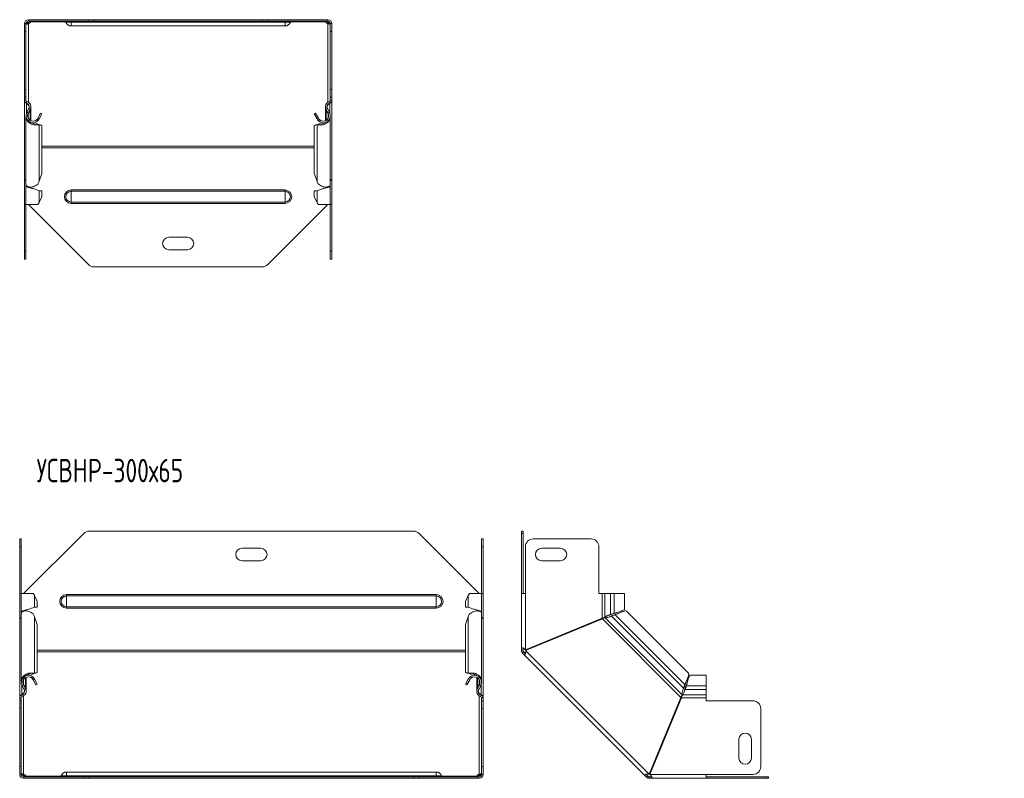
# Model space of a CAD drawing. Header units: millimetres. Extents: x -101 to 694, y -3607 to 292.
# Tile 5 of 9: x -87 to 544, y -1659 to -1173. Entities that reach past the tile are written whole.
import ezdxf

# ---------------------------------------------------------------- set-up
doc = ezdxf.new("R2010")
doc.units = ezdxf.units.MM
doc.styles.add('SLDTEXTSTYLE0', font='TXT', dxfattribs={"width": 0.7, "bigfont": 'bigfont'})

msp = doc.modelspace()

# ---------------------------------------------------------------- linework, layer by layer
at = {"color": 7, "linetype": 'Continuous', "lineweight": 15}
for p, q in [((-81.33, -1173.33), (-81.33, -1174.33)), ((-42.79, -1173.33), (-81.33, -1173.33)), ((-42.79, -1173.33), (-39.26, -1173.33)), ((68.6, -1173.33), (-39.26, -1173.33)), ((68.6, -1173.33), (72.14, -1173.33)), ((110.67, -1173.33), (72.14, -1173.33)), ((110.67, -1173.33), (110.67, -1174.33)), ((-83.83, -1180.83), (-83.83, -1175.83)), ((-83.83, -1175.83), (-82.83, -1175.83)), ((-82.83, -1175.83), (-82.83, -1180.83)), ((-42.79, -1174.33), (-81.33, -1174.33)), ((-81.33, -1175.87), (-81.33, -1175.17)), ((-79.83, -1174.77), (-79.83, -1174.33)), ((-53.83, -1177.33), (83.17, -1177.33)), ((-39.26, -1174.33), (-42.79, -1174.33)), ((68.6, -1174.33), (-39.26, -1174.33)), ((72.14, -1174.33), (68.6, -1174.33)), ((110.67, -1174.33), (72.14, -1174.33)), ((109.17, -1174.77), (109.17, -1174.33)), ((110.67, -1175.87), (110.67, -1175.17)), ((112.17, -1175.83), (113.17, -1175.83)), ((112.17, -1180.83), (112.17, -1175.83)), ((113.17, -1175.83), (113.17, -1180.83)), ((-83.83, -1217.98), (-83.83, -1180.83)), ((-82.83, -1217.98), (-82.83, -1180.83)), ((112.17, -1217.98), (112.17, -1180.83)), ((113.17, -1217.98), (113.17, -1180.83)), ((-83.83, -1222.98), (-83.83, -1217.98)), ((-82.83, -1222.98), (-83.83, -1222.98)), ((-83.83, -1224.98), (-83.83, -1222.98)), ((-82.83, -1217.98), (-82.83, -1222.98)), ((-82.83, -1224.98), (-82.83, -1222.98)), ((112.17, -1222.98), (112.17, -1217.98)), ((113.17, -1222.98), (112.17, -1222.98)), ((112.17, -1224.98), (112.17, -1222.98)), ((113.17, -1217.98), (113.17, -1222.98)), ((113.17, -1224.98), (113.17, -1222.98)), ((-83.83, -1224.98), (-83.83, -1225.17)), ((-83.83, -1275.5), (-83.83, -1225.17)), ((-82.52, -1226.89), (-82.46, -1226.74)), ((-81.01, -1230.3), (-82.29, -1232.68)), ((-79.72, -1238.04), (-79.72, -1229.72)), ((109.06, -1229.72), (109.06, -1238.04)), ((110.36, -1230.3), (111.63, -1232.68)), ((111.82, -1226.76), (111.87, -1226.89)), ((113.17, -1224.98), (113.17, -1225.17)), ((113.17, -1275.5), (113.17, -1225.17)), ((-82.83, -1235.55), (-82.83, -1279.02)), ((-81.41, -1233.8), (-81.59, -1233.73)), ((-80.13, -1230.77), (-81.41, -1233.15)), ((-81.41, -1233.8), (-80.13, -1231.33)), ((-80.38, -1231.23), (-80.13, -1231.33)), ((-73.47, -1233.22), (-75.22, -1236.48)), ((-75.22, -1236.48), (-74.34, -1236.95)), ((-72.58, -1233.69), (-74.34, -1236.95)), ((-73.47, -1233.22), (-72.58, -1233.69)), ((101.93, -1233.69), (102.81, -1233.22)), ((103.68, -1236.95), (101.93, -1233.69)), ((104.56, -1236.48), (102.81, -1233.22)), ((104.56, -1236.48), (103.68, -1236.95)), ((109.48, -1230.77), (110.75, -1233.15)), ((109.48, -1231.33), (109.72, -1231.23)), ((110.75, -1233.8), (109.48, -1231.33)), ((110.75, -1233.8), (110.93, -1233.73)), ((112.17, -1279.02), (112.17, -1235.55)), ((-79.72, -1239.15), (-79.72, -1239.1)), ((-75.91, -1237.38), (-75.22, -1238.1)), ((-75.91, -1240.1), (-75.22, -1240.62)), ((-75.29, -1240.35), (-75.91, -1240.1)), ((-74.99, -1240.47), (-75.29, -1240.35)), ((-75.22, -1240.38), (-74.34, -1240.72)), ((-73.47, -1240.7), (-75.22, -1240.38)), ((-72.58, -1241.03), (-74.34, -1240.72)), ((-73.47, -1240.7), (-72.58, -1241.03)), ((-72.58, -1271.96), (-72.58, -1241.03)), ((101.93, -1241.03), (102.81, -1240.7)), ((103.68, -1240.72), (101.93, -1241.03)), ((101.93, -1271.96), (101.93, -1241.03)), ((104.56, -1240.38), (102.81, -1240.7)), ((104.56, -1240.38), (103.68, -1240.72)), ((104.64, -1240.35), (104.33, -1240.47)), ((105.25, -1237.38), (104.57, -1238.1)), ((105.25, -1240.1), (104.57, -1240.62)), ((105.25, -1240.1), (104.64, -1240.35)), ((109.06, -1239.1), (109.06, -1239.15)), ((-74.34, -1276.88), (-72.58, -1271.96)), ((101.93, -1271.96), (103.68, -1276.88)), ((-83.83, -1275.5), (-83.83, -1275.96)), ((-83.83, -1291.71), (-83.83, -1275.96)), ((-83.83, -1275.96), (-83.53, -1275.96)), ((-82.83, -1279.65), (-82.83, -1291.71)), ((-79.72, -1281.11), (-79.72, -1280.57)), ((109.06, -1280.57), (109.06, -1281.11)), ((112.17, -1291.71), (112.17, -1279.65)), ((112.88, -1275.96), (113.17, -1275.96)), ((113.17, -1275.5), (113.17, -1275.96)), ((113.17, -1291.71), (113.17, -1275.96)), ((-78.3, -1281.64), (-78.31, -1281.64)), ((-72.58, -1283), (-74.34, -1283)), ((-74.34, -1290.41), (-72.58, -1286.71)), ((-72.58, -1286.71), (-72.58, -1283)), ((101.93, -1286.71), (101.93, -1283)), ((101.93, -1283), (103.68, -1283)), ((101.93, -1286.71), (103.68, -1290.41)), ((107.65, -1281.64), (107.65, -1281.64)), ((-83.83, -1291.71), (-82.83, -1291.71)), ((-83.83, -1321.71), (-83.83, -1291.71)), ((-82.83, -1291.71), (-75.22, -1291.71)), ((-82.83, -1321.71), (-82.83, -1291.71)), ((-81.33, -1291.71), (-42.79, -1330.24)), ((72.14, -1330.24), (110.67, -1291.71)), ((104.57, -1291.71), (112.17, -1291.71)), ((112.17, -1291.71), (113.17, -1291.71)), ((112.17, -1321.71), (112.17, -1291.71)), ((113.17, -1321.71), (113.17, -1291.71)), ((8.67, -1312.71), (20.67, -1312.71)), ((-83.83, -1326.71), (-83.83, -1321.71)), ((-82.83, -1321.71), (-82.83, -1326.71)), ((20.67, -1320.71), (8.67, -1320.71)), ((112.17, -1326.71), (112.17, -1321.71)), ((113.17, -1321.71), (113.17, -1326.71)), ((-82.83, -1326.71), (-83.83, -1326.71)), ((113.17, -1326.71), (112.17, -1326.71)), ((-39.26, -1331.71), (68.6, -1331.71)), ((165.56, -1500.97), (-42.3, -1500.97)), ((234.7, -1500.97), (235.7, -1500.97)), ((234.7, -1502.43), (234.7, -1500.97)), ((235.7, -1500.97), (235.7, -1502.43)), ((-86.87, -1505.97), (-85.87, -1505.97)), ((-86.87, -1510.97), (-86.87, -1505.97)), ((-85.87, -1505.97), (-85.87, -1510.97)), ((-45.83, -1502.43), (-84.37, -1540.97)), ((207.63, -1540.97), (169.1, -1502.43)), ((209.13, -1505.97), (210.13, -1505.97)), ((209.13, -1510.97), (209.13, -1505.97)), ((210.13, -1505.97), (210.13, -1510.97)), ((234.7, -1502.43), (234.7, -1540.97)), ((235.7, -1502.43), (235.7, -1540.97)), ((279.35, -1505.97), (242.2, -1505.97)), ((-86.87, -1540.97), (-86.87, -1510.97)), ((-85.87, -1540.97), (-85.87, -1510.97)), ((67.63, -1511.97), (55.63, -1511.97)), ((209.13, -1540.97), (209.13, -1510.97)), ((210.13, -1540.97), (210.13, -1510.97)), ((237.2, -1510.97), (237.2, -1540.97)), ((259.7, -1511.97), (247.7, -1511.97)), ((284.35, -1540.97), (284.35, -1510.97)), ((55.63, -1519.97), (67.63, -1519.97)), ((247.7, -1519.97), (259.7, -1519.97)), ((-86.87, -1556.72), (-86.87, -1540.97)), ((-85.87, -1540.97), (-86.87, -1540.97)), ((-85.87, -1540.97), (-85.87, -1553.03)), ((-78.26, -1540.97), (-85.87, -1540.97)), ((-75.63, -1545.97), (-77.38, -1542.27)), ((-75.63, -1545.97), (-75.63, -1549.67)), ((200.64, -1542.27), (198.89, -1545.97)), ((198.89, -1545.97), (198.89, -1549.67)), ((209.13, -1540.97), (201.52, -1540.97)), ((209.13, -1553.03), (209.13, -1540.97)), ((210.13, -1540.97), (209.13, -1540.97)), ((210.13, -1556.72), (210.13, -1540.97)), ((234.7, -1575.79), (234.7, -1540.97)), ((237.2, -1540.97), (234.7, -1540.97)), ((286.35, -1540.97), (284.35, -1540.97)), ((288.08, -1540.97), (286.35, -1540.97)), ((291.67, -1540.97), (288.08, -1540.97)), ((291.67, -1540.97), (294.05, -1540.97)), ((300.7, -1540.97), (294.05, -1540.97)), ((300.7, -1551.04), (300.7, -1540.97)), ((-82.76, -1552.11), (-82.76, -1551.56)), ((-81.35, -1551.04), (-81.35, -1551.04)), ((-77.38, -1549.67), (-75.63, -1549.67)), ((200.64, -1549.67), (198.89, -1549.67)), ((204.61, -1551.04), (204.61, -1551.04)), ((206.02, -1551.56), (206.02, -1552.11)), ((341.73, -1592.08), (301.96, -1552.31)), ((-86.57, -1556.72), (-86.87, -1556.72)), ((-86.87, -1556.72), (-86.87, -1557.18)), ((-86.87, -1607.5), (-86.87, -1557.18)), ((-85.87, -1553.66), (-85.87, -1597.12)), ((-75.63, -1560.72), (-77.38, -1555.8)), ((200.64, -1555.8), (198.89, -1560.72)), ((209.13, -1597.12), (209.13, -1553.66)), ((209.83, -1556.72), (210.13, -1556.72)), ((210.13, -1556.72), (210.13, -1557.18)), ((210.13, -1607.5), (210.13, -1557.18)), ((286.35, -1556.72), (237.2, -1577.08)), ((237.39, -1577.54), (286.54, -1557.18)), ((291.13, -1555.86), (291.13, -1555.87)), ((291.67, -1554.5), (294.05, -1553.65)), ((291.67, -1554.5), (292.14, -1554.5)), ((292.14, -1554.5), (294.52, -1553.65)), ((294.83, -1554.59), (292.36, -1555.48)), ((292.36, -1555.48), (292.7, -1555.15)), ((295.17, -1554.25), (292.7, -1555.15)), ((294.05, -1553.65), (294.52, -1553.65)), ((295.17, -1554.25), (294.83, -1554.59)), ((-75.63, -1591.65), (-75.63, -1560.72)), ((198.89, -1591.65), (198.89, -1560.72)), ((235.7, -1575.79), (234.7, -1575.79)), ((234.7, -1577.35), (234.7, -1575.79)), ((235.7, -1577.35), (234.7, -1577.35)), ((235.7, -1577.35), (235.7, -1575.79)), ((236.14, -1578.41), (235.43, -1579.11)), ((236.53, -1580.22), (235.43, -1579.11)), ((237.24, -1579.51), (236.14, -1578.41)), ((237.24, -1579.51), (236.53, -1580.22)), ((236.53, -1580.22), (313.83, -1657.51)), ((-82.76, -1593.57), (-82.76, -1593.52)), ((-82.76, -1602.95), (-82.76, -1594.64)), ((-78.95, -1592.58), (-78.26, -1592.06)), ((-78.95, -1592.58), (-78.33, -1592.32)), ((-78.95, -1595.3), (-78.26, -1594.57)), ((-78.34, -1592.32), (-78.03, -1592.21)), ((-78.26, -1592.29), (-76.51, -1591.98)), ((-78.26, -1596.2), (-77.38, -1595.73)), ((-78.26, -1596.2), (-76.51, -1599.46)), ((-78.03, -1592.21), (-77.38, -1591.96)), ((-77.38, -1591.96), (-75.63, -1591.65)), ((-77.38, -1595.73), (-75.63, -1598.99)), ((-75.63, -1591.65), (-76.51, -1591.98)), ((198.89, -1591.65), (200.64, -1591.96)), ((199.77, -1591.98), (198.89, -1591.65)), ((198.89, -1598.99), (200.64, -1595.73)), ((199.77, -1591.98), (201.52, -1592.29)), ((199.77, -1599.46), (201.52, -1596.2)), ((201.52, -1592.29), (200.64, -1591.96)), ((201.52, -1596.2), (200.64, -1595.73)), ((201.29, -1592.21), (201.6, -1592.32)), ((202.21, -1592.58), (201.52, -1592.06)), ((202.21, -1595.3), (201.52, -1594.57)), ((201.59, -1592.32), (202.21, -1592.58)), ((206.02, -1593.52), (206.02, -1593.57)), ((206.02, -1594.64), (206.02, -1602.95)), ((353.08, -1593.35), (343.01, -1593.35)), ((353.08, -1600), (353.08, -1593.35)), ((-84.05, -1602.38), (-85.33, -1600)), ((-83.17, -1601.35), (-84.45, -1598.88)), ((-83.17, -1601.91), (-84.45, -1599.53)), ((-83.42, -1601.44), (-83.17, -1601.35)), ((-75.63, -1598.99), (-76.51, -1599.46)), ((199.77, -1599.46), (198.89, -1598.99)), ((206.43, -1601.35), (207.71, -1598.88)), ((206.43, -1601.91), (207.71, -1599.53)), ((206.43, -1601.35), (206.68, -1601.44)), ((207.32, -1602.38), (208.59, -1600)), ((338.57, -1601.69), (339.46, -1599.21)), ((338.57, -1601.69), (338.9, -1601.35)), ((338.9, -1601.35), (339.79, -1598.88)), ((339.46, -1599.21), (339.79, -1598.88)), ((340.4, -1599.53), (339.55, -1601.91)), ((340.4, -1600), (339.55, -1602.38)), ((339.55, -1602.38), (339.55, -1601.91)), ((340.4, -1599.53), (340.4, -1600)), ((353.08, -1602.38), (353.08, -1600)), ((353.08, -1605.96), (353.08, -1602.38)), ((-86.87, -1607.5), (-86.87, -1607.69)), ((-86.87, -1609.69), (-86.87, -1607.69)), ((-85.87, -1609.69), (-85.87, -1607.69)), ((-85.51, -1605.92), (-85.57, -1605.79)), ((208.76, -1605.96), (208.83, -1605.79)), ((209.13, -1609.69), (209.13, -1607.69)), ((210.13, -1607.5), (210.13, -1607.69)), ((210.13, -1609.69), (210.13, -1607.69)), ((336.87, -1607.5), (316.51, -1656.65)), ((316.97, -1656.84), (337.33, -1607.69)), ((338.18, -1602.92), (338.18, -1602.91)), ((339.09, -1603.52), (339.09, -1603.53)), ((353.08, -1607.69), (353.08, -1605.96)), ((353.08, -1609.69), (353.08, -1607.69)), ((-86.87, -1609.69), (-85.87, -1609.69)), ((-86.87, -1614.69), (-86.87, -1609.69)), ((-86.87, -1651.84), (-86.87, -1614.69)), ((-85.87, -1609.69), (-85.87, -1614.69)), ((-85.87, -1651.84), (-85.87, -1614.69)), ((209.13, -1609.69), (210.13, -1609.69)), ((209.13, -1614.69), (209.13, -1609.69)), ((209.13, -1651.84), (209.13, -1614.69)), ((210.13, -1609.69), (210.13, -1614.69)), ((210.13, -1651.84), (210.13, -1614.69)), ((383.08, -1609.69), (353.08, -1609.69)), ((388.08, -1651.84), (388.08, -1614.69)), ((374.08, -1634.34), (374.08, -1646.34)), ((382.08, -1646.34), (382.08, -1634.34)), ((-86.87, -1656.84), (-86.87, -1651.84)), ((-85.87, -1651.84), (-85.87, -1656.84)), ((209.13, -1656.84), (209.13, -1651.84)), ((210.13, -1651.84), (210.13, -1656.84)), ((-85.87, -1656.84), (-86.87, -1656.84)), ((-84.37, -1656.8), (-84.37, -1657.51)), ((-84.37, -1659.34), (-84.37, -1658.34)), ((-84.37, -1658.34), (-45.83, -1658.34)), ((-84.37, -1659.34), (-45.83, -1659.34)), ((-82.87, -1657.91), (-82.87, -1658.34)), ((180.13, -1655.34), (-56.87, -1655.34)), ((-45.83, -1658.34), (-42.3, -1658.34)), ((-42.3, -1659.34), (-45.83, -1659.34)), ((-42.3, -1658.34), (165.56, -1658.34)), ((-42.3, -1659.34), (165.56, -1659.34)), ((165.56, -1658.34), (169.1, -1658.34)), ((169.1, -1659.34), (165.56, -1659.34)), ((169.1, -1658.34), (207.63, -1658.34)), ((169.1, -1659.34), (207.63, -1659.34)), ((206.13, -1657.91), (206.13, -1658.34)), ((207.63, -1656.8), (207.63, -1657.51)), ((207.63, -1659.34), (207.63, -1658.34)), ((210.13, -1656.84), (209.13, -1656.84)), ((314.54, -1656.8), (313.83, -1657.51)), ((314.93, -1658.61), (313.83, -1657.51)), ((315.64, -1657.91), (314.54, -1656.8)), ((315.64, -1657.91), (314.93, -1658.61)), ((318.26, -1658.34), (316.7, -1658.34)), ((316.7, -1658.34), (316.7, -1659.34)), ((318.26, -1659.34), (316.7, -1659.34)), ((318.26, -1658.34), (318.26, -1659.34)), ((353.08, -1659.34), (318.26, -1659.34)), ((353.08, -1659.34), (353.08, -1656.84)), ((353.08, -1656.84), (383.08, -1656.84)), ((353.08, -1658.34), (391.61, -1658.34)), ((353.08, -1659.34), (391.61, -1659.34)), ((391.61, -1658.34), (393.08, -1658.34)), ((393.08, -1659.34), (391.61, -1659.34)), ((393.08, -1658.34), (393.08, -1659.34))]:
    msp.add_line(p, q, dxfattribs=at)
at = {"color": 7, "linetype": 'Continuous', "lineweight": 0}
for p, q in [((-42.79, -1174.33), (-42.79, -1173.33)), ((-39.26, -1173.33), (-39.26, -1174.33)), ((68.6, -1174.33), (68.6, -1173.33)), ((72.14, -1173.33), (72.14, -1174.33)), ((-81.33, -1175.87), (-81.33, -1226.17)), ((-57.37, -1174.77), (-79.83, -1174.77)), ((-57.26, -1174.97), (-53.83, -1174.97)), ((-53.83, -1174.97), (-53.83, -1174.33)), ((-53.83, -1174.97), (83.17, -1174.97)), ((-53.83, -1177.33), (-53.83, -1174.97)), ((83.17, -1174.97), (83.17, -1174.33)), ((86.61, -1174.97), (83.17, -1174.97)), ((83.17, -1177.33), (83.17, -1174.97)), ((109.17, -1174.77), (86.71, -1174.77)), ((110.67, -1175.87), (110.67, -1226.17)), ((-82.83, -1180.83), (-83.83, -1180.83)), ((113.17, -1180.83), (112.17, -1180.83)), ((-83.83, -1217.98), (-82.83, -1217.98)), ((112.17, -1217.98), (113.17, -1217.98)), ((-83.83, -1224.98), (-82.83, -1224.98)), ((-82.52, -1226.71), (-82.25, -1225.75)), ((-82.52, -1233.19), (-82.52, -1226.89)), ((-81.01, -1230.3), (-80.13, -1230.77)), ((110.36, -1230.3), (109.48, -1230.77)), ((111.87, -1226.71), (111.59, -1225.75)), ((111.87, -1233.19), (111.87, -1226.89)), ((113.17, -1224.98), (112.17, -1224.98)), ((-82.29, -1232.68), (-81.41, -1233.15)), ((-81.41, -1236.48), (-81.41, -1233.8)), ((-80.13, -1237.82), (-80.13, -1231.33)), ((109.48, -1237.82), (109.48, -1231.33)), ((111.63, -1232.68), (110.75, -1233.15)), ((110.75, -1236.48), (110.75, -1233.8)), ((-74.34, -1276.88), (-74.34, -1240.72)), ((103.68, -1276.88), (103.68, -1240.72)), ((-72.58, -1254.27), (101.93, -1254.27)), ((-72.58, -1255.33), (101.93, -1255.33)), ((-80.13, -1280.94), (-80.13, -1280.54)), ((109.48, -1280.94), (109.48, -1280.54)), ((-74.34, -1290.41), (-74.34, -1283)), ((-53.83, -1282.34), (-53.83, -1283.28)), ((-53.83, -1282.34), (83.17, -1282.34)), ((-53.83, -1283.28), (-53.83, -1290.14)), ((-53.83, -1283.28), (83.17, -1283.28)), ((83.17, -1282.34), (83.17, -1283.28)), ((83.17, -1283.28), (83.17, -1290.14)), ((103.68, -1290.41), (103.68, -1283)), ((-53.83, -1290.14), (83.17, -1290.14)), ((-53.83, -1290.14), (-53.83, -1291.08)), ((-53.83, -1291.08), (83.17, -1291.08)), ((83.17, -1290.14), (83.17, -1291.08)), ((-83.83, -1321.71), (-82.83, -1321.71)), ((112.17, -1321.71), (113.17, -1321.71)), ((235.7, -1502.43), (234.7, -1502.43)), ((-85.87, -1510.97), (-86.87, -1510.97)), ((210.13, -1510.97), (209.13, -1510.97)), ((-77.38, -1542.27), (-77.38, -1549.67)), ((-56.87, -1542.53), (-56.87, -1541.6)), ((-56.87, -1541.6), (180.13, -1541.6)), ((-56.87, -1549.4), (-56.87, -1542.53)), ((-56.87, -1542.53), (180.13, -1542.53)), ((180.13, -1542.53), (180.13, -1541.6)), ((180.13, -1549.4), (180.13, -1542.53)), ((200.64, -1542.27), (200.64, -1549.67)), ((237.2, -1577.08), (237.2, -1540.97)), ((286.35, -1556.72), (286.35, -1540.97)), ((288.08, -1540.97), (288.08, -1556.19)), ((291.67, -1540.97), (291.67, -1554.5)), ((294.05, -1540.97), (294.05, -1553.65)), ((-83.17, -1551.73), (-83.17, -1552.14)), ((-56.87, -1549.4), (180.13, -1549.4)), ((-56.87, -1550.34), (-56.87, -1549.4)), ((-56.87, -1550.34), (180.13, -1550.34)), ((180.13, -1550.34), (180.13, -1549.4)), ((206.43, -1551.73), (206.43, -1552.14)), ((-77.38, -1591.96), (-77.38, -1555.8)), ((200.64, -1591.96), (200.64, -1555.8)), ((336.87, -1607.5), (286.54, -1557.18)), ((337.6, -1605.79), (288.26, -1556.45)), ((338.57, -1601.69), (292.36, -1555.48)), ((339.46, -1599.21), (294.83, -1554.59)), ((198.89, -1577.35), (-75.63, -1577.35)), ((316.51, -1656.65), (237.39, -1577.54)), ((198.89, -1578.41), (-75.63, -1578.41)), ((-84.45, -1598.88), (-84.45, -1596.2)), ((-83.17, -1601.35), (-83.17, -1594.86)), ((206.43, -1601.35), (206.43, -1594.86)), ((207.71, -1598.88), (207.71, -1596.2)), ((-85.57, -1605.79), (-85.57, -1599.49)), ((-85.33, -1600), (-84.45, -1599.53)), ((-84.05, -1602.38), (-83.17, -1601.91)), ((207.32, -1602.38), (206.43, -1601.91)), ((208.59, -1600), (207.71, -1599.53)), ((208.83, -1605.79), (208.83, -1599.49)), ((353.08, -1602.38), (339.55, -1602.38)), ((353.08, -1600), (340.4, -1600)), ((-86.87, -1607.69), (-85.87, -1607.69)), ((-85.57, -1605.96), (-85.29, -1606.93)), ((-84.37, -1606.51), (-84.37, -1656.8)), ((207.63, -1606.51), (207.63, -1656.8)), ((208.83, -1605.96), (208.55, -1606.93)), ((210.13, -1607.69), (209.13, -1607.69)), ((353.08, -1607.69), (337.33, -1607.69)), ((353.08, -1605.96), (337.86, -1605.96)), ((-85.87, -1614.69), (-86.87, -1614.69)), ((210.13, -1614.69), (209.13, -1614.69)), ((-86.87, -1651.84), (-85.87, -1651.84)), ((209.13, -1651.84), (210.13, -1651.84)), ((-82.87, -1657.91), (-60.41, -1657.91)), ((-60.3, -1657.7), (-56.87, -1657.7)), ((-56.87, -1655.34), (-56.87, -1657.7)), ((-56.87, -1657.7), (-56.87, -1658.34)), ((-56.87, -1657.7), (180.13, -1657.7)), ((-45.83, -1659.34), (-45.83, -1658.34)), ((-42.3, -1658.34), (-42.3, -1659.34)), ((165.56, -1659.34), (165.56, -1658.34)), ((169.1, -1658.34), (169.1, -1659.34)), ((180.13, -1655.34), (180.13, -1657.7)), ((180.13, -1657.7), (180.13, -1658.34)), ((183.56, -1657.7), (180.13, -1657.7)), ((183.67, -1657.91), (206.13, -1657.91)), ((353.08, -1656.84), (316.97, -1656.84)), ((391.61, -1659.34), (391.61, -1658.34))]:
    msp.add_line(p, q, dxfattribs=at)
at = {"color": 7, "linetype": 'Continuous', "lineweight": 15}
for centre, radius, start, end in [((-81.33, -1175.83), 2.5, 90, 180), ((110.67, -1175.83), 2.5, 0, 90), ((-81.33, -1175.83), 1.5, 90, 180), ((-81.84, -1172.86), 2.36, 282.42031, 321.41326), ((-81.78, -1173.69), 2.23, 281.69763, 330.91024), ((-58.19, -1175.33), 1, 21.02267, 90), ((-53.83, -1173.65), 3.68, 201.02267, 270), ((83.17, -1173.65), 3.68, 270, 338.97733), ((87.54, -1175.33), 1, 90, 158.97733), ((111.12, -1173.69), 2.23, 209.08976, 258.30237), ((111.22, -1172.79), 2.44, 219.25557, 256.91086), ((110.67, -1175.83), 1.5, 0, 90), ((-82.03, -1224.98), 1.8, 180, 253.96977), ((-82.03, -1224.98), 0.8, 180, 253.96977), ((-83.22, -1229.12), 2.5, 331.75941, 73.96977), ((-83.22, -1229.12), 3.5, 331.75941, 73.96977), ((112.56, -1229.12), 3.5, 106.03023, 208.24059), ((112.56, -1229.12), 2.5, 106.03023, 208.24059), ((111.37, -1224.98), 0.8, 286.03023, 0), ((111.37, -1224.98), 1.8, 286.03023, 0), ((-78.31, -1234.81), 4.52, 151.75941, 313.20785), ((-78.31, -1234.81), 3.52, 151.75941, 313.20785), ((107.66, -1234.81), 4.51, 226.79215, 28.24059), ((107.66, -1234.81), 3.52, 226.79215, 28.24059), ((8.67, -1316.71), 4, 90, 270), ((20.67, -1316.71), 4, 270, 90), ((-39.26, -1326.71), 5, 225, 270), ((68.6, -1326.71), 5, 270, 315), ((-42.3, -1505.97), 5, 90, 135), ((165.56, -1505.97), 5, 45, 90), ((242.2, -1510.97), 5, 90, 180), ((279.35, -1510.97), 5, 0, 90), ((55.63, -1515.97), 4, 90, 270), ((67.63, -1515.97), 4, 270, 90), ((247.7, -1515.97), 4, 90, 270), ((259.7, -1515.97), 4, 270, 90), ((-81.35, -1597.86), 4.51, 46.79215, 208.24059), ((-81.35, -1597.86), 3.52, 46.79215, 208.24059), ((204.62, -1597.86), 4.51, 331.75941, 133.20785), ((204.62, -1597.86), 3.52, 331.75941, 133.20785), ((-86.26, -1603.56), 2.5, 286.03023, 28.24059), ((-86.26, -1603.56), 3.5, 286.03023, 28.24059), ((209.52, -1603.56), 3.5, 151.75941, 253.96977), ((209.52, -1603.56), 2.5, 151.75941, 253.96977), ((-85.07, -1607.69), 1.8, 106.03023, 180), ((-85.07, -1607.69), 0.8, 106.03023, 180), ((208.33, -1607.69), 0.8, 0, 73.96977), ((208.33, -1607.69), 1.8, 0, 73.96977), ((383.08, -1614.69), 5, 0, 90), ((378.08, -1634.34), 4, 0, 180), ((378.08, -1646.34), 4, 180, 0), ((383.08, -1651.84), 5, 270, 0), ((-84.37, -1656.84), 2.5, 180, 270), ((-84.37, -1656.84), 1.5, 180, 270), ((-84.82, -1658.99), 2.23, 29.08976, 78.30237), ((-84.92, -1659.89), 2.44, 39.25557, 76.91086), ((-61.24, -1657.34), 1, 270, 338.97733), ((-56.87, -1659.02), 3.68, 90, 158.97733), ((180.13, -1659.02), 3.68, 21.02267, 90), ((184.5, -1657.34), 1, 201.02267, 270), ((208.08, -1658.99), 2.23, 101.69763, 150.91024), ((208.14, -1659.82), 2.36, 102.42031, 141.41326), ((207.63, -1656.84), 2.5, 270, 360), ((207.63, -1656.84), 1.5, 270, 360)]:
    msp.add_arc(centre, radius, start, end, dxfattribs=at)
at = {"color": 7, "linetype": 'Continuous', "lineweight": 0}
for centre, radius, start, end in [((-53.83, -1286.71), 4.37, 90, 270), ((-53.83, -1286.71), 3.43, 90, 270), ((83.17, -1286.71), 4.37, 270, 90), ((83.17, -1286.71), 3.43, 270, 90), ((-56.87, -1545.97), 4.37, 90, 270), ((-56.87, -1545.97), 3.43, 90, 270), ((180.13, -1545.97), 4.37, 270, 90), ((180.13, -1545.97), 3.43, 270, 90)]:
    msp.add_arc(centre, radius, start, end, dxfattribs=at)
at = {"color": 7, "linetype": 'Continuous', "lineweight": 15}
for points, knots in [([(-82.78, -1175.59), (-82.67, -1175.54), (-82.41, -1175.44), (-81.92, -1175.28), (-81.53, -1175.2), (-81.33, -1175.17)], [0, 0, 0, 0, 0.24549, 0.603307, 1, 1, 1, 1]), ([(-82.73, -1176.29), (-82.71, -1176.3), (-82.66, -1176.31), (-82.51, -1176.26), (-82.28, -1176.19), (-82, -1176.09), (-81.68, -1175.97), (-81.45, -1175.91), (-81.33, -1175.87)], [0, 0, 0, 0, 0.123228, 0.310553, 0.483705, 0.637447, 0.807402, 1, 1, 1, 1]), ([(-79.83, -1174.77), (-79.77, -1174.62), (-79.74, -1174.51), (-79.74, -1174.36), (-79.77, -1174.33), (-79.83, -1174.33)], [0, 0, 0, 0, 0.5, 0.5, 1, 1, 1, 1]), ([(109.17, -1174.33), (109.11, -1174.33), (109.08, -1174.38), (109.08, -1174.54), (109.11, -1174.65), (109.17, -1174.77)], [0, 0, 0, 0, 0.5, 0.5, 1, 1, 1, 1]), ([(110.67, -1175.17), (110.88, -1175.2), (111.28, -1175.27), (111.78, -1175.43), (112.03, -1175.53), (112.12, -1175.58)], [0, 0, 0, 0, 0.404682, 0.776084, 1, 1, 1, 1]), ([(110.67, -1175.87), (110.8, -1175.9), (111.03, -1175.96), (111.37, -1176.08), (111.64, -1176.18), (111.85, -1176.26), (112, -1176.3), (112.05, -1176.29), (112.08, -1176.28)], [0, 0, 0, 0, 0.193222, 0.367513, 0.528601, 0.683686, 0.846476, 1, 1, 1, 1]), ([(-82.52, -1226.89), (-82.9, -1226.73), (-83.23, -1226.49), (-83.7, -1225.88), (-83.83, -1225.53), (-83.83, -1225.17)], [0, 0, 0, 0, 0.5, 0.5, 1, 1, 1, 1]), ([(-80.77, -1229.51), (-80.8, -1229.23), (-80.86, -1228.56), (-81.5, -1227.6), (-82.18, -1227.13), (-82.52, -1226.89)], [0, 0, 0, 0, 0.261463, 0.630732, 1, 1, 1, 1]), ([(-80.13, -1231.33), (-80.03, -1231.09), (-79.81, -1230.63), (-79.69, -1230), (-79.73, -1229.62), (-79.75, -1229.49)], [0, 0, 0, 0, 0.396144, 0.792289, 1, 1, 1, 1]), ([(109.07, -1229.72), (109.07, -1229.78), (109.04, -1230.08), (109.16, -1230.63), (109.37, -1231.09), (109.48, -1231.33)], [0, 0, 0, 0, 0.095019, 0.547509, 1, 1, 1, 1]), ([(111.87, -1226.89), (111.53, -1227.12), (110.85, -1227.6), (110.18, -1228.63), (110.11, -1229.37), (110.08, -1229.73)], [0, 0, 0, 0, 0.345299, 0.690598, 1, 1, 1, 1]), ([(113.17, -1225.17), (113.17, -1225.53), (113.04, -1225.88), (112.58, -1226.49), (112.24, -1226.73), (111.87, -1226.89)], [0, 0, 0, 0, 0.5, 0.5, 1, 1, 1, 1]), ([(-75.22, -1240.62), (-75.65, -1240.71), (-76.49, -1240.89), (-78.09, -1240.71), (-79.68, -1240.16), (-81.12, -1239.22), (-82.19, -1237.96), (-82.79, -1236.68), (-82.77, -1235.86), (-82.76, -1235.55)], [0, 0, 0, 0, 0.151489, 0.302978, 0.454467, 0.605956, 0.757445, 0.908934, 1, 1, 1, 1]), ([(-81.78, -1235.55), (-81.79, -1235.38), (-81.84, -1234.78), (-81.59, -1234.21), (-81.41, -1233.8)], [0, 0, 0, 0, 0.285132, 1, 1, 1, 1]), ([(112.11, -1235.55), (112.11, -1235.86), (112.13, -1236.68), (111.54, -1237.96), (110.47, -1239.22), (109.03, -1240.16), (107.43, -1240.71), (105.84, -1240.89), (104.99, -1240.71), (104.57, -1240.62)], [0, 0, 0, 0, 0.091066, 0.242555, 0.394044, 0.545533, 0.697022, 0.848511, 1, 1, 1, 1]), ([(110.75, -1233.8), (110.93, -1234.21), (111.18, -1234.78), (111.13, -1235.38), (111.12, -1235.55)], [0, 0, 0, 0, 0.714868, 1, 1, 1, 1]), ([(-75.91, -1240.1), (-76.24, -1240.14), (-76.9, -1240.22), (-78.13, -1239.98), (-79.22, -1239.57), (-79.78, -1239.12), (-79.98, -1238.96)], [0, 0, 0, 0, 0.280247, 0.560493, 0.84074, 1, 1, 1, 1]), ([(109.34, -1238.94), (109.13, -1239.11), (108.57, -1239.57), (107.48, -1239.98), (106.24, -1240.22), (105.58, -1240.14), (105.25, -1240.1)], [0, 0, 0, 0, 0.16275, 0.441833, 0.720917, 1, 1, 1, 1]), ([(-83.83, -1275.5), (-83.81, -1275.59), (-83.77, -1275.79), (-83.49, -1276.03), (-83.16, -1276.18), (-82.9, -1276.19), (-82.83, -1276.2)], [0, 0, 0, 0, 0.292327, 0.584654, 0.87698, 1, 1, 1, 1]), ([(-82.83, -1276.41), (-82.9, -1276.39), (-83.16, -1276.33), (-83.49, -1276.22), (-83.77, -1276.09), (-83.81, -1276), (-83.83, -1275.96)], [0, 0, 0, 0, 0.12302, 0.415346, 0.707673, 1, 1, 1, 1]), ([(-74.34, -1283), (-74.67, -1282.84), (-75.35, -1282.51), (-76.98, -1282.01), (-78.77, -1281.51), (-80.5, -1281.02), (-81.91, -1280.52), (-82.71, -1280.02), (-82.97, -1279.66), (-82.75, -1279.47), (-82.72, -1279.44)], [0, 0, 0, 0, 0.1396765, 0.279353, 0.4190296, 0.5587061, 0.6983826, 0.8380591, 0.9777356, 1, 1, 1, 1]), ([(-82.76, -1279.02), (-82.77, -1279.16), (-82.79, -1279.54), (-82.19, -1280.1), (-81.12, -1280.53), (-79.68, -1280.64), (-78.09, -1280.37), (-76.49, -1279.71), (-75.65, -1278.98), (-75.22, -1278.61)], [0, 0, 0, 0, 0.091066, 0.242555, 0.394044, 0.545533, 0.697022, 0.848511, 1, 1, 1, 1]), ([(-78.31, -1281.64), (-78.43, -1281.6), (-79, -1281.39), (-79.99, -1281.02), (-80.86, -1280.66), (-81.09, -1280.47), (-81.12, -1280.45)], [0, 0, 0, 0, 0.107464, 0.525609, 0.943755, 1, 1, 1, 1]), ([(112.07, -1279.44), (112.1, -1279.47), (112.31, -1279.66), (112.05, -1280.02), (111.25, -1280.52), (109.85, -1281.02), (108.12, -1281.51), (106.33, -1282.01), (104.7, -1282.51), (104.02, -1282.84), (103.68, -1283)], [0, 0, 0, 0, 0.022264, 0.161941, 0.301617, 0.441294, 0.58097, 0.720647, 0.860323, 1, 1, 1, 1]), ([(104.57, -1278.61), (104.99, -1278.98), (105.84, -1279.71), (107.43, -1280.37), (109.03, -1280.64), (110.47, -1280.53), (111.54, -1280.1), (112.13, -1279.54), (112.11, -1279.16), (112.11, -1279.02)], [0, 0, 0, 0, 0.151489, 0.302978, 0.454467, 0.605956, 0.757445, 0.908934, 1, 1, 1, 1]), ([(110.47, -1280.45), (110.44, -1280.47), (110.2, -1280.66), (109.34, -1281.02), (108.35, -1281.39), (107.78, -1281.6), (107.66, -1281.64)], [0, 0, 0, 0, 0.056245, 0.474391, 0.892536, 1, 1, 1, 1]), ([(112.17, -1276.2), (112.25, -1276.19), (112.5, -1276.18), (112.83, -1276.03), (113.12, -1275.79), (113.15, -1275.59), (113.17, -1275.5)], [0, 0, 0, 0, 0.12302, 0.415346, 0.707673, 1, 1, 1, 1]), ([(113.17, -1275.96), (113.15, -1276), (113.12, -1276.09), (112.83, -1276.22), (112.5, -1276.33), (112.25, -1276.39), (112.17, -1276.41)], [0, 0, 0, 0, 0.292327, 0.584654, 0.87698, 1, 1, 1, 1]), ([(-78.26, -1554.06), (-78.69, -1553.7), (-79.53, -1552.97), (-81.13, -1552.31), (-82.73, -1552.04), (-84.17, -1552.15), (-85.24, -1552.58), (-85.83, -1553.14), (-85.81, -1553.52), (-85.8, -1553.66)], [0, 0, 0, 0, 0.151489, 0.302978, 0.454467, 0.605956, 0.757445, 0.908934, 1, 1, 1, 1]), ([(-85.8, -1553.03), (-85.79, -1552.9), (-85.77, -1552.61), (-84.93, -1552.16), (-83.55, -1551.66), (-81.81, -1551.16), (-80.03, -1550.67), (-78.39, -1550.17), (-77.72, -1549.84), (-77.38, -1549.67)], [0, 0, 0, 0, 0.110592, 0.258827, 0.407062, 0.555296, 0.703531, 0.851765, 1, 1, 1, 1]), ([(-84.16, -1552.23), (-84.13, -1552.2), (-83.9, -1552.02), (-83.03, -1551.66), (-82.05, -1551.29), (-81.47, -1551.08), (-81.36, -1551.04)], [0, 0, 0, 0, 0.0562631, 0.4745425, 0.8928219, 1, 1, 1, 1]), ([(200.64, -1549.67), (200.98, -1549.84), (201.66, -1550.17), (203.29, -1550.67), (205.08, -1551.16), (206.81, -1551.66), (208.19, -1552.16), (209.03, -1552.61), (209.05, -1552.9), (209.06, -1553.03)], [0, 0, 0, 0, 0.148235, 0.296469, 0.444704, 0.592938, 0.741173, 0.889408, 1, 1, 1, 1]), ([(209.06, -1553.66), (209.07, -1553.52), (209.09, -1553.14), (208.5, -1552.58), (207.43, -1552.15), (205.99, -1552.04), (204.39, -1552.31), (202.8, -1552.97), (201.95, -1553.7), (201.52, -1554.06)], [0, 0, 0, 0, 0.091066, 0.242555, 0.394044, 0.545533, 0.697022, 0.848511, 1, 1, 1, 1]), ([(204.62, -1551.04), (204.73, -1551.08), (205.31, -1551.29), (206.29, -1551.66), (207.16, -1552.02), (207.4, -1552.2), (207.42, -1552.23)], [0, 0, 0, 0, 0.1071781, 0.5254575, 0.9437369, 1, 1, 1, 1]), ([(294.05, -1553.65), (294.6, -1553.48), (295.71, -1553.15), (297.52, -1552.66), (299.12, -1552.16), (300.23, -1551.66), (300.75, -1551.29), (300.65, -1551.08), (300.63, -1551.04)], [0, 0, 0, 0, 0.190333, 0.380667, 0.571, 0.761334, 0.951667, 1, 1, 1, 1]), ([(301.94, -1552.34), (301.8, -1552.24), (301.51, -1552.02), (300.58, -1552.16), (299.33, -1552.58), (297.86, -1553.22), (296.29, -1553.96), (295.32, -1554.38), (294.83, -1554.59)], [0, 0, 0, 0, 0.1467418, 0.3173935, 0.4880451, 0.6586967, 0.8293484, 1, 1, 1, 1]), ([(-86.87, -1556.72), (-86.85, -1556.67), (-86.82, -1556.59), (-86.53, -1556.45), (-86.2, -1556.35), (-85.94, -1556.28), (-85.87, -1556.27)], [0, 0, 0, 0, 0.292327, 0.584654, 0.87698, 1, 1, 1, 1]), ([(-85.87, -1556.48), (-85.94, -1556.48), (-86.2, -1556.5), (-86.53, -1556.65), (-86.82, -1556.89), (-86.85, -1557.08), (-86.87, -1557.18)], [0, 0, 0, 0, 0.12302, 0.415346, 0.707673, 1, 1, 1, 1]), ([(209.13, -1556.27), (209.21, -1556.28), (209.46, -1556.35), (209.79, -1556.45), (210.08, -1556.59), (210.11, -1556.67), (210.13, -1556.72)], [0, 0, 0, 0, 0.12302, 0.415346, 0.707673, 1, 1, 1, 1]), ([(210.13, -1557.18), (210.11, -1557.08), (210.08, -1556.89), (209.79, -1556.65), (209.46, -1556.5), (209.21, -1556.48), (209.13, -1556.48)], [0, 0, 0, 0, 0.292327, 0.584654, 0.87698, 1, 1, 1, 1]), ([(286.35, -1556.72), (286.74, -1556.63), (287.13, -1556.54), (287.74, -1556.37), (287.98, -1556.28), (288.08, -1556.19)], [0, 0, 0, 0, 0.5, 0.5, 1, 1, 1, 1]), ([(288.26, -1556.45), (288.1, -1556.44), (287.86, -1556.52), (287.25, -1556.8), (286.9, -1556.99), (286.54, -1557.18)], [0, 0, 0, 0, 0.5, 0.5, 1, 1, 1, 1]), ([(288.08, -1556.19), (288.13, -1556.12), (288.2, -1556.05), (288.38, -1555.91), (288.49, -1555.84), (288.74, -1555.7), (288.88, -1555.63), (289.18, -1555.49), (289.34, -1555.42), (289.68, -1555.28), (289.86, -1555.2), (290.23, -1555.06), (290.42, -1554.99), (290.79, -1554.85), (290.97, -1554.78), (291.33, -1554.64), (291.5, -1554.57), (291.67, -1554.5)], [0, 0, 0, 0, 0.125, 0.125, 0.25, 0.25, 0.375, 0.375, 0.5, 0.5, 0.625, 0.625, 0.75, 0.75, 0.875, 0.875, 1, 1, 1, 1]), ([(292.36, -1555.48), (292, -1555.58), (291.61, -1555.71), (290.82, -1555.97), (290.43, -1556.11), (289.68, -1556.33), (289.33, -1556.42), (288.72, -1556.51), (288.46, -1556.51), (288.26, -1556.45)], [0, 0, 0, 0, 0.25, 0.25, 0.5, 0.5, 0.75, 0.75, 1, 1, 1, 1]), ([(290.48, -1554.97), (290.61, -1554.93), (291.18, -1554.78), (291.72, -1554.62), (292.14, -1554.5)], [0, 0, 0, 0, 0.218513, 1, 1, 1, 1]), ([(292.7, -1555.15), (292.46, -1555.25), (292, -1555.45), (291.46, -1555.71), (291.17, -1555.84), (291.13, -1555.86)], [0, 0, 0, 0, 0.464304, 0.928607, 1, 1, 1, 1]), ([(294.52, -1553.65), (294.95, -1553.48), (295.46, -1553.29), (296.01, -1553.09), (296.1, -1553.05)], [0, 0, 0, 0, 0.834959, 1, 1, 1, 1]), ([(296.86, -1553.68), (296.71, -1553.73), (296.13, -1553.94), (295.58, -1554.12), (295.17, -1554.25)], [0, 0, 0, 0, 0.26014, 1, 1, 1, 1]), ([(234.7, -1575.79), (234.7, -1575.78), (234.7, -1575.76), (234.72, -1575.74), (234.74, -1575.72), (234.77, -1575.7), (234.81, -1575.68), (234.86, -1575.67), (234.91, -1575.67), (234.97, -1575.67), (235.03, -1575.67), (235.1, -1575.67), (235.17, -1575.68), (235.25, -1575.7), (235.33, -1575.71), (235.41, -1575.73), (235.49, -1575.76), (235.58, -1575.79), (235.67, -1575.82), (235.76, -1575.86), (235.91, -1575.92), (236.12, -1576.04), (236.4, -1576.23), (236.68, -1576.47), (236.95, -1576.75), (237.12, -1576.97), (237.2, -1577.08)], [0, 0, 0, 0, 0.03577, 0.070797, 0.105097, 0.138688, 0.171589, 0.203818, 0.235397, 0.266348, 0.296694, 0.326462, 0.355676, 0.384366, 0.41256, 0.440291, 0.467591, 0.494494, 0.521037, 0.547256, 0.573191, 0.65226, 0.733301, 0.817558, 0.906139, 1, 1, 1, 1]), ([(235.43, -1579.11), (235.4, -1579.08), (235.33, -1579.01), (235.23, -1578.89), (235.14, -1578.77), (235.06, -1578.65), (234.99, -1578.52), (234.93, -1578.39), (234.87, -1578.26), (234.83, -1578.13), (234.79, -1578), (234.76, -1577.87), (234.73, -1577.74), (234.71, -1577.61), (234.7, -1577.48), (234.7, -1577.39), (234.7, -1577.35)], [0, 0, 0, 0, 0.07817, 0.155117, 0.230882, 0.305507, 0.379038, 0.451522, 0.523007, 0.593545, 0.663189, 0.731994, 0.800017, 0.867318, 0.933958, 1, 1, 1, 1]), ([(236.14, -1578.41), (235.99, -1578.26), (235.88, -1578.08), (235.73, -1577.71), (235.7, -1577.52), (235.7, -1577.35)], [0, 0, 0, 0, 0.5, 0.5, 1, 1, 1, 1]), ([(237.39, -1577.54), (237.4, -1577.62), (237.42, -1577.76), (237.44, -1577.98), (237.45, -1578.17), (237.45, -1578.35), (237.45, -1578.51), (237.44, -1578.65), (237.42, -1578.81), (237.38, -1579), (237.32, -1579.21), (237.24, -1579.42), (237.16, -1579.62), (237.07, -1579.79), (236.99, -1579.93), (236.9, -1580.05), (236.82, -1580.14), (236.73, -1580.21), (236.66, -1580.25), (236.59, -1580.25), (236.55, -1580.23), (236.53, -1580.22)], [0, 0, 0, 0, 0.05265, 0.101184, 0.145636, 0.186056, 0.222507, 0.255076, 0.283883, 0.336802, 0.391745, 0.449097, 0.509192, 0.572325, 0.625044, 0.680128, 0.737871, 0.798525, 0.86231, 0.929415, 1, 1, 1, 1]), ([(-85.8, -1597.12), (-85.81, -1596.82), (-85.83, -1595.99), (-85.24, -1594.72), (-84.17, -1593.46), (-82.73, -1592.52), (-81.13, -1591.96), (-79.53, -1591.79), (-78.69, -1591.97), (-78.26, -1592.06)], [0, 0, 0, 0, 0.091066, 0.242555, 0.394044, 0.545533, 0.697022, 0.848511, 1, 1, 1, 1]), ([(-83.04, -1593.73), (-82.83, -1593.57), (-82.27, -1593.11), (-81.17, -1592.69), (-79.94, -1592.46), (-79.28, -1592.54), (-78.95, -1592.58)], [0, 0, 0, 0, 0.16275, 0.441833, 0.720917, 1, 1, 1, 1]), ([(201.52, -1592.06), (201.95, -1591.97), (202.8, -1591.79), (204.39, -1591.96), (205.99, -1592.52), (207.43, -1593.46), (208.5, -1594.72), (209.09, -1595.99), (209.07, -1596.82), (209.06, -1597.12)], [0, 0, 0, 0, 0.151489, 0.302978, 0.454467, 0.605956, 0.757445, 0.908934, 1, 1, 1, 1]), ([(202.21, -1592.58), (202.54, -1592.54), (203.2, -1592.46), (204.44, -1592.69), (205.52, -1593.11), (206.08, -1593.56), (206.28, -1593.72)], [0, 0, 0, 0, 0.280247, 0.560493, 0.84074, 1, 1, 1, 1]), ([(339.46, -1599.21), (339.67, -1598.73), (340.09, -1597.75), (340.83, -1596.19), (341.47, -1594.72), (341.89, -1593.47), (342.03, -1592.54), (341.81, -1592.24), (341.71, -1592.11)], [0, 0, 0, 0, 0.170652, 0.341303, 0.511955, 0.682607, 0.853258, 1, 1, 1, 1]), ([(343.01, -1593.41), (342.97, -1593.39), (342.76, -1593.3), (342.39, -1593.82), (341.89, -1594.92), (341.39, -1596.53), (340.89, -1598.34), (340.56, -1599.45), (340.4, -1600)], [0, 0, 0, 0, 0.0483326, 0.2386661, 0.4289996, 0.619333, 0.8096665, 1, 1, 1, 1]), ([(-82.77, -1602.95), (-82.77, -1602.9), (-82.74, -1602.6), (-82.86, -1602.05), (-83.07, -1601.58), (-83.17, -1601.35)], [0, 0, 0, 0, 0.095019, 0.547509, 1, 1, 1, 1]), ([(206.43, -1601.35), (206.33, -1601.58), (206.11, -1602.05), (206, -1602.68), (206.04, -1603.06), (206.05, -1603.19)], [0, 0, 0, 0, 0.396144, 0.792289, 1, 1, 1, 1]), ([(337.6, -1605.79), (337.54, -1605.59), (337.54, -1605.32), (337.63, -1604.71), (337.72, -1604.37), (337.94, -1603.62), (338.07, -1603.22), (338.34, -1602.44), (338.47, -1602.05), (338.57, -1601.69)], [0, 0, 0, 0, 0.25, 0.25, 0.5, 0.5, 0.75, 0.75, 1, 1, 1, 1]), ([(339.55, -1602.38), (339.4, -1602.71), (339.26, -1603.07), (338.98, -1603.82), (338.84, -1604.19), (338.56, -1604.88), (338.42, -1605.19), (338.14, -1605.68), (338, -1605.86), (337.86, -1605.96)], [0, 0, 0, 0, 0.25, 0.25, 0.5, 0.5, 0.75, 0.75, 1, 1, 1, 1]), ([(338.18, -1602.91), (338.2, -1602.87), (338.34, -1602.59), (338.59, -1602.05), (338.8, -1601.58), (338.9, -1601.35)], [0, 0, 0, 0, 0.071393, 0.535696, 1, 1, 1, 1]), ([(339.55, -1601.91), (339.48, -1602.14), (339.33, -1602.62), (339.18, -1603.18), (339.1, -1603.48), (339.09, -1603.52)], [0, 0, 0, 0, 0.464284, 0.928569, 1, 1, 1, 1]), ([(339.79, -1598.88), (339.92, -1598.47), (340.1, -1597.92), (340.31, -1597.34), (340.37, -1597.18)], [0, 0, 0, 0, 0.7398595, 1, 1, 1, 1]), ([(340.99, -1597.95), (340.96, -1598.04), (340.76, -1598.58), (340.56, -1599.1), (340.4, -1599.53)], [0, 0, 0, 0, 0.165041, 1, 1, 1, 1]), ([(-86.87, -1607.5), (-86.87, -1607.15), (-86.74, -1606.79), (-86.27, -1606.19), (-85.94, -1605.95), (-85.57, -1605.79)], [0, 0, 0, 0, 0.5, 0.5, 1, 1, 1, 1]), ([(-85.57, -1605.79), (-85.23, -1605.55), (-84.54, -1605.08), (-83.87, -1604.05), (-83.81, -1603.3), (-83.78, -1602.95)], [0, 0, 0, 0, 0.345299, 0.690598, 1, 1, 1, 1]), ([(207.08, -1603.17), (207.1, -1603.45), (207.17, -1604.12), (207.81, -1605.08), (208.49, -1605.55), (208.83, -1605.79)], [0, 0, 0, 0, 0.2614631, 0.6307315, 1, 1, 1, 1]), ([(208.83, -1605.79), (209.2, -1605.95), (209.54, -1606.19), (210, -1606.79), (210.13, -1607.15), (210.13, -1607.5)], [0, 0, 0, 0, 0.5, 0.5, 1, 1, 1, 1]), ([(336.87, -1607.5), (337.06, -1607.15), (337.25, -1606.79), (337.52, -1606.19), (337.6, -1605.95), (337.6, -1605.79)], [0, 0, 0, 0, 0.5, 0.5, 1, 1, 1, 1]), ([(337.86, -1605.96), (337.77, -1606.07), (337.68, -1606.3), (337.51, -1606.92), (337.42, -1607.31), (337.33, -1607.69)], [0, 0, 0, 0, 0.5, 0.5, 1, 1, 1, 1]), ([(-84.37, -1657.51), (-84.58, -1657.48), (-84.98, -1657.41), (-85.48, -1657.25), (-85.73, -1657.14), (-85.82, -1657.1)], [0, 0, 0, 0, 0.40468, 0.77608, 1, 1, 1, 1]), ([(-84.37, -1656.8), (-84.49, -1656.77), (-84.73, -1656.71), (-85.06, -1656.6), (-85.34, -1656.49), (-85.55, -1656.41), (-85.7, -1656.37), (-85.75, -1656.39), (-85.78, -1656.4)], [0, 0, 0, 0, 0.192187, 0.365544, 0.52577, 0.680025, 0.841945, 1, 1, 1, 1]), ([(-82.87, -1658.34), (-82.81, -1658.34), (-82.78, -1658.3), (-82.78, -1658.14), (-82.81, -1658.03), (-82.87, -1657.91)], [0, 0, 0, 0, 0.5, 0.5, 1, 1, 1, 1]), ([(209.03, -1656.39), (209.01, -1656.38), (208.96, -1656.37), (208.81, -1656.41), (208.58, -1656.49), (208.3, -1656.59), (207.98, -1656.71), (207.75, -1656.77), (207.63, -1656.8)], [0, 0, 0, 0, 0.125391, 0.312254, 0.484979, 0.638341, 0.807876, 1, 1, 1, 1]), ([(209.08, -1657.09), (208.98, -1657.13), (208.72, -1657.24), (208.22, -1657.4), (207.83, -1657.47), (207.63, -1657.51)], [0, 0, 0, 0, 0.2454874, 0.603304, 1, 1, 1, 1]), ([(313.83, -1657.51), (313.83, -1657.5), (313.81, -1657.49), (313.81, -1657.46), (313.81, -1657.43), (313.82, -1657.4), (313.83, -1657.36), (313.86, -1657.32), (313.89, -1657.28), (313.93, -1657.24), (313.98, -1657.19), (314.03, -1657.15), (314.09, -1657.1), (314.15, -1657.06), (314.22, -1657.02), (314.29, -1656.97), (314.37, -1656.93), (314.45, -1656.89), (314.53, -1656.85), (314.62, -1656.81), (314.78, -1656.75), (315.01, -1656.68), (315.35, -1656.62), (315.71, -1656.59), (316.11, -1656.6), (316.37, -1656.64), (316.51, -1656.65)], [0, 0, 0, 0, 0.03577, 0.070797, 0.105097, 0.138688, 0.171589, 0.203818, 0.235397, 0.266348, 0.296694, 0.326462, 0.355676, 0.384366, 0.41256, 0.440291, 0.467591, 0.494494, 0.521037, 0.547256, 0.573191, 0.65226, 0.733301, 0.817558, 0.906139, 1, 1, 1, 1]), ([(316.7, -1659.34), (316.65, -1659.34), (316.55, -1659.34), (316.4, -1659.33), (316.25, -1659.31), (316.11, -1659.27), (315.97, -1659.24), (315.83, -1659.19), (315.7, -1659.14), (315.57, -1659.08), (315.45, -1659.01), (315.34, -1658.94), (315.23, -1658.87), (315.12, -1658.79), (315.02, -1658.7), (314.96, -1658.64), (314.93, -1658.61)], [0, 0, 0, 0, 0.07817, 0.155117, 0.230881, 0.305507, 0.379038, 0.451521, 0.523007, 0.593545, 0.663188, 0.731993, 0.800017, 0.867318, 0.933958, 1, 1, 1, 1]), ([(316.7, -1658.34), (316.48, -1658.34), (316.28, -1658.3), (315.92, -1658.14), (315.76, -1658.03), (315.64, -1657.91)], [0, 0, 0, 0, 0.5, 0.5, 1, 1, 1, 1]), ([(316.97, -1656.84), (317.03, -1656.89), (317.15, -1656.99), (317.31, -1657.13), (317.46, -1657.26), (317.58, -1657.38), (317.7, -1657.49), (317.79, -1657.6), (317.89, -1657.73), (317.99, -1657.89), (318.1, -1658.08), (318.19, -1658.28), (318.27, -1658.48), (318.33, -1658.67), (318.38, -1658.83), (318.4, -1658.97), (318.4, -1659.09), (318.39, -1659.2), (318.36, -1659.28), (318.32, -1659.33), (318.28, -1659.34), (318.26, -1659.34)], [0, 0, 0, 0, 0.05265, 0.101184, 0.145636, 0.186056, 0.222507, 0.255076, 0.283883, 0.336802, 0.391745, 0.449097, 0.509192, 0.572325, 0.625044, 0.680128, 0.737871, 0.798525, 0.86231, 0.929415, 1, 1, 1, 1])]:
    msp.add_open_spline(points, degree=3, knots=knots, dxfattribs=at)
for points in [[(-75.22, -1236.48), (-75.4, -1236.81), (-75.63, -1237.12), (-75.91, -1237.38)], [(105.25, -1237.38), (104.97, -1237.12), (104.74, -1236.81), (104.56, -1236.48)], [(-74.34, -1236.95), (-74.57, -1237.38), (-74.87, -1237.77), (-75.22, -1238.1)], [(-74.34, -1240.72), (-74.57, -1240.72), (-74.87, -1240.69), (-75.22, -1240.62)], [(104.57, -1238.1), (104.21, -1237.77), (103.91, -1237.38), (103.68, -1236.95)], [(104.57, -1240.62), (104.21, -1240.69), (103.91, -1240.72), (103.68, -1240.72)], [(-75.22, -1278.61), (-74.87, -1278.07), (-74.57, -1277.49), (-74.34, -1276.88)], [(103.68, -1276.88), (103.91, -1277.49), (104.21, -1278.07), (104.57, -1278.61)], [(-75.22, -1291.71), (-74.87, -1291.28), (-74.57, -1290.84), (-74.34, -1290.41)], [(103.68, -1290.41), (103.91, -1290.84), (104.21, -1291.28), (104.57, -1291.71)], [(-77.38, -1542.27), (-77.61, -1541.83), (-77.91, -1541.4), (-78.26, -1540.97)], [(201.52, -1540.97), (201.17, -1541.4), (200.87, -1541.83), (200.64, -1542.27)], [(-77.38, -1555.8), (-77.61, -1555.19), (-77.91, -1554.61), (-78.26, -1554.06)], [(201.52, -1554.06), (201.17, -1554.61), (200.87, -1555.19), (200.64, -1555.8)], [(-78.95, -1595.3), (-78.67, -1595.56), (-78.44, -1595.87), (-78.26, -1596.2)], [(-78.26, -1592.06), (-77.91, -1591.99), (-77.61, -1591.96), (-77.38, -1591.96)], [(-78.26, -1594.57), (-77.91, -1594.91), (-77.61, -1595.3), (-77.38, -1595.73)], [(200.64, -1591.96), (200.87, -1591.96), (201.17, -1591.99), (201.52, -1592.06)], [(200.64, -1595.73), (200.87, -1595.3), (201.17, -1594.91), (201.52, -1594.57)], [(201.52, -1596.2), (201.7, -1595.87), (201.93, -1595.56), (202.21, -1595.3)], [(206.13, -1657.91), (206.07, -1658.06), (206.04, -1658.17), (206.04, -1658.24)]]:
    msp.add_open_spline(points, degree=3, dxfattribs=at)

# ---------------------------------------------------------------- texts
at = {"color": 7, "linetype": 'Continuous', "lineweight": 0, "insert": (-76.04, -1454.69), "char_height": 15, "attachment_point": 1, "style": 'SLDTEXTSTYLE0'}
msp.add_mtext('\\M+18454\\M+18452\\M+18442\\M+1844E\\M+18451-300\\M+1848765', dxfattribs=at)

doc.saveas('drawing.dxf')
